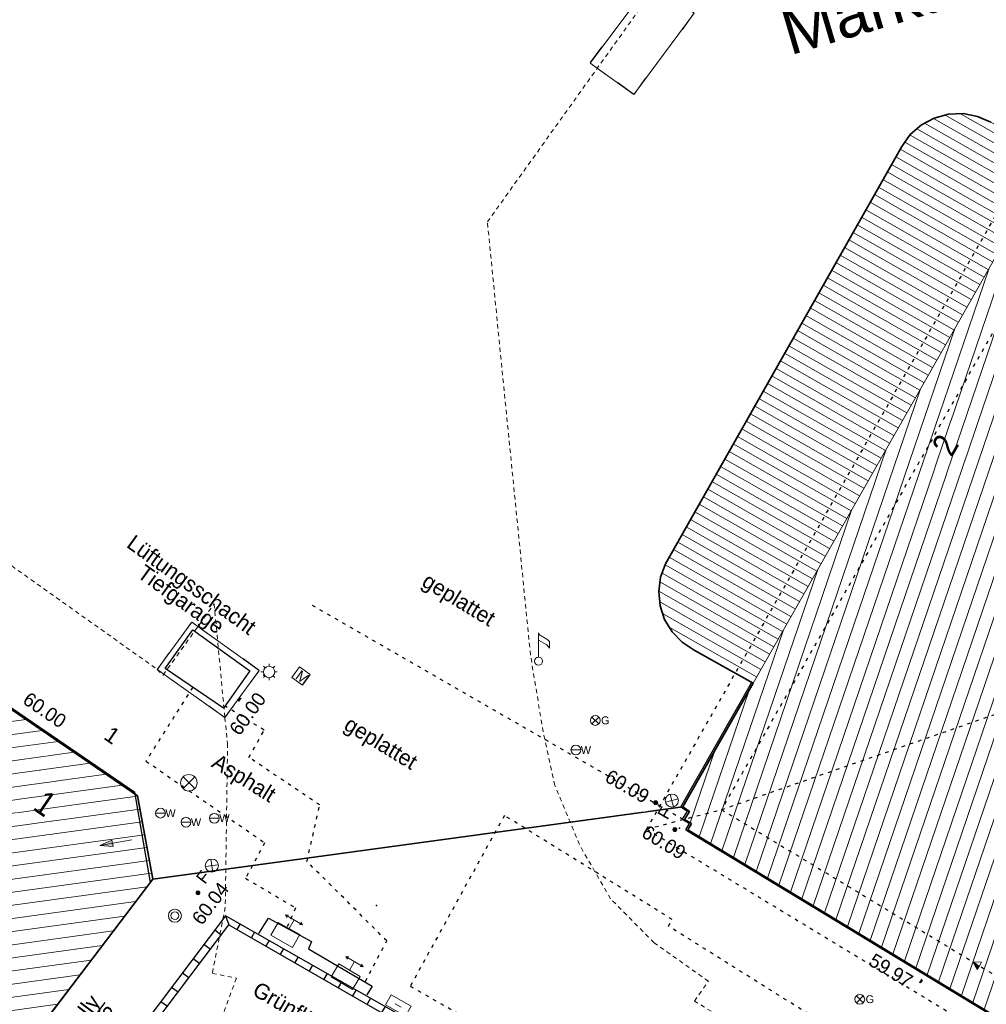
# Model space of a CAD drawing. Header units: metres. Extents: x 32365810 to 32367010, y 5620411 to 5622366.
# Tile 55 of 198: x 32366098 to 32366126, y 5622068 to 5622097. Entities that reach past the tile are written whole.
import ezdxf

# ---------------------------------------------------------------- set-up
doc = ezdxf.new("R2010")
doc.units = ezdxf.units.M
for name, pattern in [('1000.100', [0]), ('1000.104', [0.225, 0.075, -0.15]), ('1000.196', [0.225, 0.075, -0.15]), ('1600.1047', [0]), ('1600.1305', [0]), ('1600.2028', [0]), ('1600.2032', [0.25, 0.125, 0, 0, -0.125]), ('1600.2505', [0]), ('1600.2507', [0]), ('1600.25101', [0]), ('1600.2512', [0.25, 0.125, 0, 0, -0.125])]:
    doc.linetypes.add(name, pattern=pattern)
doc.layers.get('0').update_dxf_attribs({"color": 1, "linetype": 'CONTINUOUS'})
for name, color, linetype in [('Beschriftung Topographie', 7, 'CONTINUOUS'), ('EFB-_ Dachhöhen Bestandsgebäude (NHN)', 7, 'CONTINUOUS'), ('Flurstücke_Grenzpunkte', 11, 'CONTINUOUS'), ('Gasleitung', 7, 'CONTINUOUS'), ('Gebäude', 31, 'CONTINUOUS'), ('Höhen_ gemessen (NHN)', 7, 'CONTINUOUS'), ('Lagebezeichnungen', 12, 'CONTINUOUS'), ('Leitungen Kanalbestand (AMT 66)', 7, 'CONTINUOUS'), ('Siedlungsflächen - Bauwerke u. Einrichtungen', 51, 'CONTINUOUS'), ('Symbole Topographie', 7, 'CONTINUOUS'), ('Topographie_ örtl. Aufnahme', 7, 'CONTINUOUS'), ('Wasserleitung', 7, 'CONTINUOUS'), ('weitere Entwässerungsleitungen', 7, 'CONTINUOUS')]:
    doc.layers.add(name, color=color, linetype=linetype)
doc.styles.add('Arial', font='Arial.ttf')
doc.styles.add('Beschriftung Topographie_ blau', font='Century Gothic.ttf')
doc.styles.add('Flurstücksnummer - K 10 700', font='Arial.ttf')
doc.styles.add('Hausnummern NRW', font='Arial.ttf', dxfattribs={"width": 0.85})
doc.styles.add('Höhe NHN_ gemessen_ blau', font='Century Gothic.ttf')
doc.styles.add('Kanal_ Höhe_ NHN (Deckel_Sohle)_ lila', font='Century Gothic.ttf')
doc.styles.add('Koordinaten der Kartenecken - N 6 380', font='Arial.ttf')
doc.styles.add('Name - Bauwerk_ Industrie_ Nutzung - F 14', font='Arial.ttf')

# ---------------------------------------------------------------- blocks, each defined once
blk = doc.blocks.new('S1000.550', base_point=(-0.2, 0))
at = {"color": 0, "lineweight": -2}
for p, q in [((-0.376777, 0.176777), (-0.023224, -0.176777)), ((-0.376777, -0.176777), (-0.023224, 0.176777))]:
    blk.add_line(p, q, dxfattribs=at)
blk.add_circle((-0.2, 0), 0.25, dxfattribs=at)
at = {"color": 0, "lineweight": -2, "insert": (0.09684, -0.2), "char_height": 0.4, "attachment_point": 7, "line_spacing_factor": 0.69, "style": 'Arial'}
blk.add_mtext('G', dxfattribs=at)
blk = doc.blocks.new('S1000.549', base_point=(-0.2, 0))
at = {"color": 0, "lineweight": -2}
blk.add_line((-0.45, 0), (0.05, 0), dxfattribs=at)
blk.add_circle((-0.2, 0), 0.25, dxfattribs=at)
at = {"color": 0, "lineweight": -2, "insert": (0.05246, -0.199999), "char_height": 0.4, "attachment_point": 7, "line_spacing_factor": 0.69, "style": 'Arial'}
blk.add_mtext('W', dxfattribs=at)
blk = doc.blocks.new('Mülleimer')
at = {"color": 0, "lineweight": -2}
for p, q in [((-0.25, 0.25), (0.25, 0.25)), ((-0.25, -0.25), (-0.25, 0.25)), ((0.25, 0.25), (0.25, -0.25)), ((0.25, -0.25), (-0.25, -0.25))]:
    blk.add_line(p, q, dxfattribs=at)
at = {"color": 0, "lineweight": -2, "insert": (-0.16, -0.205), "char_height": 0.4, "attachment_point": 7, "line_spacing_factor": 0.69, "style": 'Arial'}
blk.add_mtext('M', dxfattribs=at)
blk = doc.blocks.new('S1000.461')
at = {"color": 0, "lineweight": -2}
for p, q in [((-0.345, 0), (-0.5, 0)), ((-0.245, 0.245), (-0.35, 0.35)), ((0, 0.345), (0, 0.5)), ((0.245, 0.245), (0.35, 0.35)), ((0.345, 0), (0.5, 0)), ((-0.245, -0.245), (-0.35, -0.35)), ((0, -0.345), (0, -0.5)), ((0.245, -0.245), (0.35, -0.35))]:
    blk.add_line(p, q, dxfattribs=at)
blk.add_circle((0, 0), 0.345, dxfattribs=at)
blk = doc.blocks.new('S1000.401', base_point=(0, -0.215))
at = {"color": 0, "lineweight": -2}
for p, q in [((-0.275, 0.5), (-0.38, 0.45)), ((-0.38, 0.45), (0.38, 0.45)), ((-0.38, 0.45), (-0.275, 0.4)), ((0, 0.45), (0, 0.07)), ((0.38, 0.45), (0.275, 0.5)), ((0.38, 0.45), (0.275, 0.4)), ((-0.475, 0.07), (0.475, 0.07)), ((-0.475, -0.5), (-0.475, 0.07)), ((0.475, 0.07), (0.475, -0.5)), ((0.475, -0.5), (-0.475, -0.5))]:
    blk.add_line(p, q, dxfattribs=at)
blk = doc.blocks.new('S1000.376')
at = {"color": 0, "lineweight": -2}
for p, q in [((-0.5, -0.25), (-0.5, 0.25)), ((-0.5, 0.25), (0.5, 0.25)), ((-0.15, 0), (0.15, 0)), ((0.5, 0.25), (0.5, -0.25)), ((0.5, -0.25), (-0.5, -0.25))]:
    blk.add_line(p, q, dxfattribs=at)
blk = doc.blocks.new('Fahnenmast', base_point=(0, -0.375))
at = {"color": 0, "lineweight": -2}
for p, q in [((0, -0.25), (0, 0.5)), ((0.075, 0.4), (0.25, 0.3)), ((0.25, 0.125), (0, 0.275)), ((0.335, 0.225), (0.335, 0.025))]:
    blk.add_line(p, q, dxfattribs=at)
blk.add_circle((0, -0.375), 0.125, dxfattribs=at)
for centre, radius, start, end in [((0.124103, 0.514952), 0.125, 186.8698976, 246.8698976), ((0.131402, 0.079922), 0.25, 35.4725475, 61.6801213), ((0.104749, -0.084588), 0.255, 25.4521758, 55.2768974)]:
    blk.add_arc(centre, radius, start, end, dxfattribs=at)
blk = doc.blocks.new('S1000.364', base_point=(0.25, 0))
at = {"color": 0, "lineweight": -2}
for p, q in [((0.075, 0.175), (0.425, -0.175)), ((0.425, 0.175), (0.075, -0.175))]:
    blk.add_line(p, q, dxfattribs=at)
blk.add_circle((0.25, 0), 0.25, dxfattribs=at)
at = {"color": 0, "lineweight": -2, "insert": (-0.5, -0.235), "char_height": 0.47, "attachment_point": 7, "line_spacing_factor": 0.69, "style": 'Arial'}
blk.add_mtext('F', dxfattribs=at)
blk = doc.blocks.new('S1000.451')
at = {"color": 0, "lineweight": -2}
for radius in [0.5, 0.3]:
    blk.add_circle((0, 0), radius, dxfattribs=at)
blk = doc.blocks.new('S1000.360')
at = {"lineweight": -2}
blk.add_hatch(color=0, dxfattribs=at).paths.add_polyline_path([(0, 0.25), (0.05, 0.05), (-0.05, 0.05)], flags=0)
at = {"color": 0, "lineweight": -2}
for p, q in [((-0.05, 0.05), (0, 0.25)), ((0, 0.25), (0.05, 0.05)), ((0, 0.25), (0, -0.25)), ((0.05, 0.05), (-0.05, 0.05))]:
    blk.add_line(p, q, dxfattribs=at)
blk = doc.blocks.new('S1000.345')
at = {"color": 0, "lineweight": -2}
for p, q in [((-0.353554, 0.353554), (0.353554, -0.353554)), ((-0.353554, -0.353554), (0.353554, 0.353554))]:
    blk.add_line(p, q, dxfattribs=at)
blk.add_circle((0, 0), 0.5, dxfattribs=at)
blk = doc.blocks.new('S1000.114', base_point=(0, 0.366025))
at = {"lineweight": -2}
blk.add_hatch(color=0, dxfattribs=at).paths.add_polyline_path([(-0.5, -0.5), (0, 0.366026), (0, -0.5)], flags=0)
at = {"color": 0, "lineweight": -2}
for p, q in [((0, 0.366026), (-0.5, -0.5)), ((0.5, -0.5), (0, 0.366026)), ((-0.5, -0.5), (0, -0.5)), ((0, -0.5), (0.5, -0.5))]:
    blk.add_line(p, q, dxfattribs=at)
blk = doc.blocks.new('S1000.15')
at = {"color": 0, "lineweight": -2}
for p, q in [((-0.5, 0.05), (-0.485, 0.1)), ((0.495, 0.05), (-0.5, 0.05)), ((-0.5, -0.05), (-0.5, 0)), ((-0.5, 0), (0.5, 0)), ((-0.485, 0.1), (0.49, 0.1)), ((-0.475, 0.15), (-0.455, 0.2)), ((0.475, 0.15), (-0.475, 0.15)), ((-0.455, 0.2), (0.455, 0.2)), ((-0.43, 0.25), (-0.4, 0.3)), ((0.43, 0.25), (-0.43, 0.25)), ((-0.4, 0.3), (0.395, 0.3)), ((-0.355, 0.35), (-0.295, 0.4)), ((0.36, 0.35), (-0.355, 0.35)), ((-0.295, 0.4), (0.3, 0.4)), ((0.22, 0.45), (-0.215, 0.45)), ((0.3, 0.4), (0.22, 0.45)), ((0.395, 0.3), (0.36, 0.35)), ((0.455, 0.2), (0.43, 0.25)), ((0.49, 0.1), (0.475, 0.15)), ((0.5, 0), (0.495, 0.05)), ((0.495, -0.05), (-0.5, -0.05)), ((-0.475, -0.15), (-0.49, -0.1)), ((-0.49, -0.1), (0.485, -0.1)), ((0.475, -0.15), (-0.475, -0.15)), ((-0.43, -0.25), (-0.455, -0.2)), ((-0.455, -0.2), (0.46, -0.2)), ((0.425, -0.25), (-0.43, -0.25)), ((-0.355, -0.35), (-0.4, -0.3)), ((-0.4, -0.3), (0.395, -0.3)), ((0.345, -0.35), (-0.355, -0.35)), ((-0.205, -0.45), (-0.29, -0.4)), ((-0.29, -0.4), (0.285, -0.4)), ((0.2, -0.45), (-0.205, -0.45)), ((0.285, -0.4), (0.345, -0.35)), ((0.395, -0.3), (0.425, -0.25)), ((0.46, -0.2), (0.475, -0.15)), ((0.485, -0.1), (0.495, -0.05))]:
    blk.add_line(p, q, dxfattribs=at)
blk.add_circle((0, 0), 0.5, dxfattribs=at)
blk = doc.blocks.new('O1014')
at = {"layer": 'Flurstücke_Grenzpunkte', "color": 7, "linetype": '1600.2028', "lineweight": 35}
for p, q in [((32366124.242, 5622093.689), (32366123.87, 5622093.491)), ((32366124.649, 5622093.8), (32366124.242, 5622093.689)), ((32366125.071, 5622093.817), (32366124.649, 5622093.8)), ((32366125.485, 5622093.739), (32366125.071, 5622093.817)), ((32366125.872, 5622093.571), (32366125.485, 5622093.739)), ((32366123.87, 5622093.491), (32366123.552, 5622093.214)), ((32366123.552, 5622093.214), (32366123.303, 5622092.874)), ((32366123.303, 5622092.874), (32366116.498, 5622080.855)), ((32366116.498, 5622080.855), (32366116.355, 5622080.465)), ((32366116.355, 5622080.465), (32366116.302, 5622080.053)), ((32366116.302, 5622080.053), (32366116.342, 5622079.64)), ((32366116.342, 5622079.64), (32366116.472, 5622079.245)), ((32366116.472, 5622079.245), (32366116.687, 5622078.89)), ((32366116.687, 5622078.89), (32366116.976, 5622078.591)), ((32366116.976, 5622078.591), (32366117.323, 5622078.363)), ((32366117.323, 5622078.363), (32366119.024, 5622077.419)), ((32366119.024, 5622077.419), (32366116.993, 5622073.848)), ((32366116.993, 5622073.848), (32366117.188, 5622073.719)), ((32366117.188, 5622073.719), (32366117.048, 5622073.488)), ((32366117.048, 5622073.488), (32366117.244, 5622073.369)), ((32366117.244, 5622073.369), (32366117.136, 5622073.189)), ((32366117.136, 5622073.189), (32366132.486, 5622063.896))]:
    blk.add_line(p, q, dxfattribs=at)
blk = doc.blocks.new('O1477')
at = {"layer": 'Flurstücke_Grenzpunkte', "color": 7, "linetype": '1600.2028', "lineweight": 35}
for p, q in [((32366097.655, 5622076.657), (32366088.399, 5622065.032)), ((32366101.28, 5622074.17), (32366097.655, 5622076.657)), ((32366101.721, 5622071.774), (32366101.28, 5622074.17)), ((32366090.025, 5622056.38), (32366101.721, 5622071.774)), ((32366088.399, 5622065.032), (32366087.88, 5622064.29)), ((32366087.88, 5622064.29), (32366085.224, 5622060.494)), ((32366084.886, 5622060.67), (32366084.385, 5622059.992)), ((32366085.224, 5622060.494), (32366084.886, 5622060.67)), ((32366084.385, 5622059.992), (32366090.025, 5622056.38))]:
    blk.add_line(p, q, dxfattribs=at)
at = {"layer": 'Flurstücke_Grenzpunkte', "color": 7, "lineweight": 18, "insert": (32366091.7, 5622064.852), "char_height": 0.95, "attachment_point": 8, "line_spacing_factor": 0.69, "style": 'Flurstücksnummer - K 10 700', "bg_fill": 2}
blk.add_mtext('164', dxfattribs=at)
blk = doc.blocks.new('O1916')
at = {"layer": 'Flurstücke_Grenzpunkte', "color": 7, "linetype": '1600.2028', "lineweight": 35}
for p, q in [((32366116.993, 5622073.848), (32366101.721, 5622071.774)), ((32366116.993, 5622073.848), (32366117.188, 5622073.719)), ((32366117.188, 5622073.719), (32366117.048, 5622073.488)), ((32366117.048, 5622073.488), (32366117.244, 5622073.369)), ((32366117.244, 5622073.369), (32366117.136, 5622073.189)), ((32366117.136, 5622073.189), (32366132.486, 5622063.896)), ((32366090.025, 5622056.38), (32366101.721, 5622071.774))]:
    blk.add_line(p, q, dxfattribs=at)
blk = doc.blocks.new('O1938')
at = {"layer": 'Flurstücke_Grenzpunkte', "color": 7, "linetype": '1600.2028', "lineweight": 35}
for p, q in [((32366124.242, 5622093.689), (32366123.87, 5622093.491)), ((32366124.649, 5622093.8), (32366124.242, 5622093.689)), ((32366125.071, 5622093.817), (32366124.649, 5622093.8)), ((32366125.485, 5622093.739), (32366125.071, 5622093.817)), ((32366125.872, 5622093.571), (32366125.485, 5622093.739)), ((32366123.87, 5622093.491), (32366123.552, 5622093.214)), ((32366123.552, 5622093.214), (32366123.303, 5622092.874)), ((32366123.303, 5622092.874), (32366116.498, 5622080.855)), ((32366116.498, 5622080.855), (32366116.355, 5622080.465)), ((32366116.355, 5622080.465), (32366116.302, 5622080.053)), ((32366116.302, 5622080.053), (32366116.342, 5622079.64)), ((32366116.342, 5622079.64), (32366116.472, 5622079.245)), ((32366116.472, 5622079.245), (32366116.687, 5622078.89)), ((32366116.687, 5622078.89), (32366116.976, 5622078.591)), ((32366116.976, 5622078.591), (32366117.323, 5622078.363)), ((32366117.323, 5622078.363), (32366119.024, 5622077.419)), ((32366119.024, 5622077.419), (32366116.993, 5622073.848)), ((32366101.28, 5622074.17), (32366097.655, 5622076.657)), ((32366101.721, 5622071.774), (32366101.28, 5622074.17)), ((32366116.993, 5622073.848), (32366101.721, 5622071.774))]:
    blk.add_line(p, q, dxfattribs=at)
blk = doc.blocks.new('O3484')
at = {"layer": 'Siedlungsflächen - Bauwerke u. Einrichtungen', "color": 7, "linetype": '1600.2507', "lineweight": 18}
blk.add_line((32366116.498, 5622080.855), (32366123.303, 5622092.874), dxfattribs=at)
blk = doc.blocks.new('Senkrechter Strich')
at = {"color": 0, "lineweight": -2}
blk.add_line((0, 0.5), (0, -0.5), dxfattribs=at)
blk = doc.blocks.new('O3488')
at = {"layer": 'Siedlungsflächen - Bauwerke u. Einrichtungen', "color": 7, "linetype": '1600.25101', "lineweight": 18}
for p, q in [((32366114.325, 5622095.275), (32366116.068, 5622097.606)), ((32366116.068, 5622097.606), (32366117.32, 5622096.71)), ((32366117.32, 5622096.71), (32366115.587, 5622094.371)), ((32366115.587, 5622094.371), (32366114.325, 5622095.275))]:
    blk.add_line(p, q, dxfattribs=at)
at = {"layer": 'Siedlungsflächen - Bauwerke u. Einrichtungen', "color": 7, "lineweight": 18, "xscale": 0.55, "yscale": 0.55, "zscale": 0.55}
for p, rotation in [((32366115.893407, 5622097.362038), 324.410409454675), ((32366116.308259, 5622097.426346), 233.212779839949), ((32366117.078953, 5622096.888595), 233.464700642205), ((32366117.145407, 5622096.466038), 144.410409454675), ((32366114.4997, 5622095.518885), 324.385093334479), ((32366114.565259, 5622095.095347), 53.212779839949), ((32366115.7617, 5622094.614885), 144.385093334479), ((32366115.345953, 5622094.549595), 53.464700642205)]:
    blk.add_blockref('Senkrechter Strich', p, dxfattribs=dict(at, rotation=rotation))
blk = doc.blocks.new('O3524')
at = {"layer": 'Siedlungsflächen - Bauwerke u. Einrichtungen', "color": 7, "linetype": '1600.25101', "lineweight": 18}
for p, q in [((32366101.851, 5622077.811), (32366102.847, 5622079.175)), ((32366102.847, 5622079.175), (32366104.79, 5622077.783)), ((32366103.799, 5622076.421), (32366101.851, 5622077.811)), ((32366104.79, 5622077.783), (32366103.799, 5622076.421))]:
    blk.add_line(p, q, dxfattribs=at)
at = {"layer": 'Siedlungsflächen - Bauwerke u. Einrichtungen', "color": 7, "lineweight": 18, "xscale": 0.55, "yscale": 0.55, "zscale": 0.55}
for p, rotation in [((32366102.672284, 5622078.931126), 324.381509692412), ((32366103.089282, 5622078.998084), 233.862881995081), ((32366102.025253, 5622078.055205), 324.490154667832), ((32366104.547418, 5622077.959504), 233.960121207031), ((32366102.093282, 5622077.634084), 53.862881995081), ((32366104.615284, 5622077.539126), 144.381509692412), ((32366103.556418, 5622076.597504), 53.960121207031), ((32366103.973253, 5622076.665205), 144.490154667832)]:
    blk.add_blockref('Senkrechter Strich', p, dxfattribs=dict(at, rotation=rotation))
blk = doc.blocks.new('O2545')
at = {"layer": 'Gebäude', "color": 7, "linetype": '1600.2505', "lineweight": 18}
for p, q in [((32366127.638, 5622092.56), (32366119.024, 5622077.419)), ((32366119.024, 5622077.419), (32366116.993, 5622073.848)), ((32366116.993, 5622073.848), (32366117.188, 5622073.719)), ((32366117.188, 5622073.719), (32366117.048, 5622073.488)), ((32366117.048, 5622073.488), (32366117.244, 5622073.369)), ((32366117.244, 5622073.369), (32366117.136, 5622073.189)), ((32366117.136, 5622073.189), (32366132.486, 5622063.896))]:
    blk.add_line(p, q, dxfattribs=at)
at = {"layer": 'Lagebezeichnungen', "color": 7, "lineweight": 18, "insert": (32366124.861, 5622084.097), "char_height": 0.7, "attachment_point": 8, "rotation": 60.3831382, "line_spacing_factor": 0.69, "style": 'Hausnummern NRW', "bg_fill": 2}
blk.add_mtext('2', dxfattribs=at)
blk = doc.blocks.new('O2947')
at = {"layer": 'Gebäude', "color": 7, "linetype": '1600.2505', "lineweight": 18}
for p, q in [((32366088.399, 5622065.032), (32366097.655, 5622076.657)), ((32366101.28, 5622074.17), (32366097.655, 5622076.657)), ((32366101.721, 5622071.774), (32366101.28, 5622074.17)), ((32366090.025, 5622056.38), (32366101.721, 5622071.774)), ((32366087.88, 5622064.29), (32366088.399, 5622065.032)), ((32366087.88, 5622064.29), (32366085.224, 5622060.494)), ((32366084.886, 5622060.67), (32366084.385, 5622059.992)), ((32366085.224, 5622060.494), (32366084.886, 5622060.67)), ((32366090.025, 5622056.38), (32366084.385, 5622059.992))]:
    blk.add_line(p, q, dxfattribs=at)
at = {"layer": 'Lagebezeichnungen', "color": 7, "lineweight": 18, "rotation": 325.4831, "line_spacing_factor": 0.69, "bg_fill": 2}
for insert, char_height, attachment_point, style in [((32366100.683, 5622076.103), 0.457, 2, 'Koordinaten der Kartenecken - N 6 380'), ((32366098.423, 5622073.663), 0.7, 8, 'Hausnummern NRW')]:
    blk.add_mtext('1', dxfattribs=dict(at, insert=insert, char_height=char_height, attachment_point=attachment_point, style=style))
blk = doc.blocks.new('O3550')
at = {"layer": 'Siedlungsflächen - Bauwerke u. Einrichtungen', "color": 7, "linetype": '1600.1305', "lineweight": 18}
for p, q in [((32366124.242, 5622093.689), (32366123.87, 5622093.491)), ((32366124.649, 5622093.8), (32366124.242, 5622093.689)), ((32366125.071, 5622093.817), (32366124.649, 5622093.8)), ((32366125.485, 5622093.739), (32366125.071, 5622093.817)), ((32366125.872, 5622093.571), (32366125.485, 5622093.739)), ((32366123.87, 5622093.491), (32366123.552, 5622093.214)), ((32366127.638, 5622092.56), (32366125.872, 5622093.571)), ((32366123.552, 5622093.214), (32366123.303, 5622092.874)), ((32366123.303, 5622092.874), (32366116.498, 5622080.855)), ((32366119.024, 5622077.419), (32366127.638, 5622092.56)), ((32366116.498, 5622080.855), (32366116.355, 5622080.465)), ((32366116.355, 5622080.465), (32366116.302, 5622080.053)), ((32366116.302, 5622080.053), (32366116.342, 5622079.64)), ((32366116.342, 5622079.64), (32366116.472, 5622079.245)), ((32366116.472, 5622079.245), (32366116.687, 5622078.89)), ((32366116.687, 5622078.89), (32366116.976, 5622078.591)), ((32366116.976, 5622078.591), (32366117.323, 5622078.363)), ((32366117.323, 5622078.363), (32366119.024, 5622077.419))]:
    blk.add_line(p, q, dxfattribs=at)
blk = doc.blocks.new('*X1008')
at = {"color": 142, "linetype": '1000.100', "lineweight": 25, "true_color": 0x0087cd}
for p, q in [((32366103.817533, 5622070.716784), (32366103.916864, 5622070.457129)), ((32366104.235551, 5622070.479346), (32366104.147554, 5622070.324426)), ((32366104.653569, 5622070.241908), (32366104.564276, 5622070.084707)), ((32366105.071587, 5622070.004471), (32366104.980998, 5622069.844989)), ((32366105.489604, 5622069.767033), (32366105.39772, 5622069.605269)), ((32366105.907622, 5622069.529595), (32366105.814442, 5622069.36555)), ((32366106.32564, 5622069.292157), (32366106.231165, 5622069.125832)), ((32366106.743658, 5622069.05472), (32366106.647887, 5622068.886113)), ((32366107.161676, 5622068.817282), (32366107.06461, 5622068.646394)), ((32366107.579694, 5622068.579844), (32366107.481332, 5622068.406676)), ((32366107.997712, 5622068.342406), (32366107.898054, 5622068.166957)), ((32366108.41573, 5622068.104969), (32366108.314777, 5622067.927238)), ((32366108.833747, 5622067.867531), (32366108.731498, 5622067.68752)), ((32366109.251765, 5622067.630093), (32366109.148221, 5622067.447801)), ((32366109.669783, 5622067.392656), (32366109.367759, 5622067.321512))]:
    blk.add_line(p, q, dxfattribs=at)
blk = doc.blocks.new('*X1015')
at = {"color": 142, "linetype": '1000.100', "lineweight": 25, "true_color": 0x0087cd}
for p, q in [((32366103.506918, 5622070.30562), (32366103.696064, 5622070.16495)), ((32366103.196355, 5622069.894526), (32366103.385434, 5622069.753906)), ((32366102.885793, 5622069.483432), (32366103.074806, 5622069.342861)), ((32366102.575136, 5622069.072213), (32366102.765511, 5622068.933582)), ((32366102.264535, 5622068.661066), (32366102.454842, 5622068.522484)), ((32366101.953665, 5622068.249565), (32366102.145561, 5622068.113223)), ((32366101.642782, 5622067.838048), (32366101.835442, 5622067.702854)), ((32366101.331762, 5622067.426347), (32366101.525216, 5622067.292341)), ((32366101.019956, 5622067.013607), (32366101.215647, 5622066.882698))]:
    blk.add_line(p, q, dxfattribs=at)
blk = doc.blocks.new('*X1198')
at = {"color": 253, "linetype": '1600.1047', "lineweight": 18, "true_color": 0xb2b2b2}
for p, q in [((32366121.080984, 5622070.800679), (32366129.769171, 5622096.305962)), ((32366121.409412, 5622070.601845), (32366130.164035, 5622096.302157)), ((32366121.737841, 5622070.403012), (32366130.531377, 5622096.217559)), ((32366122.06627, 5622070.204179), (32366130.898719, 5622096.13296)), ((32366122.394699, 5622070.005346), (32366131.266062, 5622096.048362)), ((32366122.723128, 5622069.806513), (32366131.633404, 5622095.963763)), ((32366123.051557, 5622069.607679), (32366132.000746, 5622095.879165)), ((32366123.379986, 5622069.408846), (32366132.368088, 5622095.794567)), ((32366123.708415, 5622069.210013), (32366132.73543, 5622095.709968)), ((32366124.036844, 5622069.01118), (32366133.102772, 5622095.62537)), ((32366124.365273, 5622068.812346), (32366133.470115, 5622095.540771)), ((32366124.693702, 5622068.613513), (32366133.837457, 5622095.456173)), ((32366125.022131, 5622068.41468), (32366134.204799, 5622095.371575)), ((32366125.35056, 5622068.215847), (32366134.572141, 5622095.286976)), ((32366125.678989, 5622068.017013), (32366134.939483, 5622095.202378)), ((32366120.752555, 5622070.999512), (32366128.781861, 5622094.570566)), ((32366120.424126, 5622071.198345), (32366127.794551, 5622092.835171)), ((32366120.095697, 5622071.397178), (32366126.807228, 5622091.099736)), ((32366119.767268, 5622071.596012), (32366125.819903, 5622089.364294)), ((32366119.438839, 5622071.794845), (32366124.832577, 5622087.628852)), ((32366119.11041, 5622071.993678), (32366123.845252, 5622085.893411)), ((32366118.781981, 5622072.192511), (32366122.857926, 5622084.157969)), ((32366118.453552, 5622072.391345), (32366121.870601, 5622082.422527)), ((32366118.125123, 5622072.590178), (32366120.883275, 5622080.687085)), ((32366117.796694, 5622072.789011), (32366119.895949, 5622078.951643)), ((32366117.468265, 5622072.987844), (32366118.908572, 5622077.21605)), ((32366117.209151, 5622073.390159), (32366117.920805, 5622075.47931)), ((32366117.139836, 5622073.186678), (32366117.146705, 5622073.206842))]:
    blk.add_line(p, q, dxfattribs=at)
blk = doc.blocks.new('*X1315')
at = {"color": 253, "linetype": '1600.1047', "lineweight": 18, "true_color": 0xb2b2b2}
for p, q in [((32366098.07442, 5622076.369249), (32366097.346803, 5622076.269922)), ((32366098.534531, 5622076.053581), (32366097.008705, 5622075.84529)), ((32366098.994643, 5622075.737913), (32366096.670606, 5622075.420659)), ((32366099.454754, 5622075.422244), (32366096.332508, 5622074.996027)), ((32366099.914866, 5622075.106576), (32366095.99441, 5622074.571396)), ((32366100.374977, 5622074.790908), (32366095.656312, 5622074.146764)), ((32366100.835089, 5622074.47524), (32366095.318214, 5622073.722132)), ((32366101.282245, 5622074.157803), (32366094.980116, 5622073.297501)), ((32366101.350199, 5622073.788602), (32366094.642018, 5622072.872869)), ((32366101.418153, 5622073.4194), (32366094.30392, 5622072.448237)), ((32366101.486107, 5622073.050198), (32366093.965822, 5622072.023606)), ((32366101.554061, 5622072.680997), (32366093.627724, 5622071.598974)), ((32366101.622015, 5622072.311795), (32366093.289626, 5622071.174343)), ((32366101.689969, 5622071.942594), (32366092.951527, 5622070.749711)), ((32366101.546673, 5622071.544555), (32366092.613429, 5622070.325079)), ((32366101.225838, 5622071.12228), (32366092.275331, 5622069.900448)), ((32366100.905003, 5622070.700005), (32366091.937233, 5622069.475816)), ((32366100.584169, 5622070.27773), (32366091.599135, 5622069.051184)), ((32366100.263334, 5622069.855455), (32366091.261037, 5622068.626553)), ((32366099.9425, 5622069.43318), (32366090.922939, 5622068.201921)), ((32366099.621665, 5622069.010905), (32366090.584841, 5622067.777289)), ((32366099.30083, 5622068.58863), (32366090.246743, 5622067.352658)), ((32366098.979996, 5622068.166355), (32366089.908645, 5622066.928026)), ((32366098.659161, 5622067.74408), (32366089.570546, 5622066.503395)), ((32366098.338326, 5622067.321805), (32366089.232448, 5622066.078763)), ((32366098.017492, 5622066.89953), (32366088.89435, 5622065.654131)), ((32366097.696657, 5622066.477255), (32366088.556252, 5622065.2295)), ((32366097.375822, 5622066.05498), (32366088.24245, 5622064.808185)), ((32366097.054988, 5622065.632705), (32366087.949774, 5622064.389754)), ((32366096.734153, 5622065.21043), (32366087.657019, 5622063.971312)), ((32366096.413319, 5622064.788155), (32366087.36424, 5622063.552867)), ((32366096.092484, 5622064.36588), (32366087.07146, 5622063.134421)), ((32366095.771649, 5622063.943605), (32366086.778681, 5622062.715976)), ((32366095.450815, 5622063.52133), (32366086.485902, 5622062.297531)), ((32366095.12998, 5622063.099055), (32366086.193122, 5622061.879086)), ((32366094.809145, 5622062.67678), (32366085.900343, 5622061.460641)), ((32366094.488311, 5622062.254505), (32366085.607564, 5622061.042196)), ((32366094.167476, 5622061.83223), (32366085.314784, 5622060.62375)), ((32366093.846642, 5622061.409955), (32366084.488838, 5622060.132523)), ((32366093.525807, 5622060.98768), (32366084.709519, 5622059.78417)), ((32366085.045433, 5622060.586981), (32366084.799885, 5622060.553462)), ((32366093.204972, 5622060.565405), (32366085.196661, 5622059.472192)), ((32366092.884138, 5622060.14313), (32366085.683803, 5622059.160213)), ((32366092.563303, 5622059.720855), (32366086.170945, 5622058.848235)), ((32366092.242468, 5622059.29858), (32366086.658087, 5622058.536257)), ((32366091.921634, 5622058.876305), (32366087.145229, 5622058.224279)), ((32366091.600799, 5622058.45403), (32366087.632371, 5622057.9123)), ((32366091.279964, 5622058.031755), (32366088.119513, 5622057.600322)), ((32366090.95913, 5622057.60948), (32366088.606656, 5622057.288344)), ((32366090.638295, 5622057.187205), (32366089.093798, 5622056.976366)), ((32366090.317461, 5622056.76493), (32366089.58094, 5622056.664387))]:
    blk.add_line(p, q, dxfattribs=at)
blk = doc.blocks.new('*X1414')
at = {"color": 253, "linetype": '1600.1047', "lineweight": 18, "true_color": 0xb2b2b2}
for p, q in [((32366127.283204, 5622091.936368), (32366124.221614, 5622093.678149)), ((32366127.406827, 5622092.153664), (32366124.557073, 5622093.774929)), ((32366127.530451, 5622092.370959), (32366124.994136, 5622093.813904)), ((32366127.035957, 5622091.501778), (32366123.739398, 5622093.377236)), ((32366127.159581, 5622091.719073), (32366123.960414, 5622093.539124)), ((32366126.912334, 5622091.284482), (32366123.54281, 5622093.201451)), ((32366126.78871, 5622091.067187), (32366123.394118, 5622092.998418)), ((32366126.541464, 5622090.632596), (32366123.132132, 5622092.572213)), ((32366126.665087, 5622090.849892), (32366123.255306, 5622092.789763)), ((32366126.41784, 5622090.415301), (32366123.008958, 5622092.354662)), ((32366126.294217, 5622090.198006), (32366122.885783, 5622092.137111)), ((32366126.04697, 5622089.763415), (32366122.639434, 5622091.70201)), ((32366126.170593, 5622089.98071), (32366122.762609, 5622091.91956)), ((32366125.923347, 5622089.54612), (32366122.51626, 5622091.484459)), ((32366125.799723, 5622089.328824), (32366122.393086, 5622091.266908)), ((32366125.552476, 5622088.894234), (32366122.146737, 5622090.831807)), ((32366125.6761, 5622089.111529), (32366122.269911, 5622091.049357)), ((32366125.428853, 5622088.676938), (32366122.023562, 5622090.614256)), ((32366125.30523, 5622088.459643), (32366121.900388, 5622090.396705)), ((32366125.181606, 5622088.242348), (32366121.777214, 5622090.179154)), ((32366124.93436, 5622087.807757), (32366121.530865, 5622089.744053)), ((32366125.057983, 5622088.025052), (32366121.654039, 5622089.961604)), ((32366124.810736, 5622087.590462), (32366121.407691, 5622089.526502)), ((32366124.687113, 5622087.373167), (32366121.284516, 5622089.308951)), ((32366124.439866, 5622086.938576), (32366121.038167, 5622088.87385)), ((32366124.563489, 5622087.155871), (32366121.161342, 5622089.0914)), ((32366124.316243, 5622086.721281), (32366120.914993, 5622088.656299)), ((32366124.192619, 5622086.503985), (32366120.791819, 5622088.438748)), ((32366123.945372, 5622086.069395), (32366120.54547, 5622088.003647)), ((32366124.068996, 5622086.28669), (32366120.668644, 5622088.221197)), ((32366123.821749, 5622085.852099), (32366120.422295, 5622087.786096)), ((32366123.698126, 5622085.634804), (32366120.299121, 5622087.568545)), ((32366123.574502, 5622085.417509), (32366120.175947, 5622087.350994)), ((32366123.327255, 5622084.982918), (32366119.929598, 5622086.915893)), ((32366123.450879, 5622085.200213), (32366120.052772, 5622087.133444)), ((32366123.203632, 5622084.765623), (32366119.806423, 5622086.698342)), ((32366123.080009, 5622084.548327), (32366119.683249, 5622086.480791)), ((32366122.832762, 5622084.113737), (32366119.4369, 5622086.04569)), ((32366122.956385, 5622084.331032), (32366119.560075, 5622086.26324)), ((32366122.709138, 5622083.896441), (32366119.313726, 5622085.828139)), ((32366122.585515, 5622083.679146), (32366119.190552, 5622085.610588)), ((32366122.338268, 5622083.244555), (32366118.944203, 5622085.175487)), ((32366122.461892, 5622083.461851), (32366119.067377, 5622085.393037)), ((32366122.214645, 5622083.02726), (32366118.821028, 5622084.957936)), ((32366122.091021, 5622082.809965), (32366118.697854, 5622084.740385)), ((32366121.843775, 5622082.375374), (32366118.451505, 5622084.305284)), ((32366121.967398, 5622082.592669), (32366118.57468, 5622084.522834)), ((32366121.720151, 5622082.158079), (32366118.328331, 5622084.087733)), ((32366121.596528, 5622081.940784), (32366118.205156, 5622083.870182)), ((32366121.472904, 5622081.723488), (32366118.081982, 5622083.652631)), ((32366121.225658, 5622081.288898), (32366117.835633, 5622083.21753)), ((32366121.349281, 5622081.506193), (32366117.958808, 5622083.435081)), ((32366121.102034, 5622081.071602), (32366117.712459, 5622082.999979)), ((32366120.978411, 5622080.854307), (32366117.589285, 5622082.782428)), ((32366120.731164, 5622080.419716), (32366117.342936, 5622082.347327)), ((32366120.854787, 5622080.637012), (32366117.46611, 5622082.564877)), ((32366120.607541, 5622080.202421), (32366117.219761, 5622082.129776)), ((32366120.483917, 5622079.985126), (32366117.096587, 5622081.912225)), ((32366120.23667, 5622079.550535), (32366116.850238, 5622081.477124)), ((32366120.360294, 5622079.76783), (32366116.973413, 5622081.694674)), ((32366120.113047, 5622079.33324), (32366116.727064, 5622081.259573)), ((32366119.989424, 5622079.115944), (32366116.603889, 5622081.042022)), ((32366119.8658, 5622078.898649), (32366116.485755, 5622080.821604)), ((32366119.618553, 5622078.464058), (32366116.337708, 5622080.330577)), ((32366119.742177, 5622078.681354), (32366116.398494, 5622080.583621)), ((32366119.49493, 5622078.246763), (32366116.303231, 5622080.062566)), ((32366119.371307, 5622078.029468), (32366116.33043, 5622079.759465)), ((32366119.247683, 5622077.812172), (32366116.412759, 5622079.425)), ((32366119.12406, 5622077.594877), (32366116.602588, 5622079.029378))]:
    blk.add_line(p, q, dxfattribs=at)

msp = doc.modelspace()

# ---------------------------------------------------------------- linework, layer by layer
at = {"layer": 'Topographie_ örtl. Aufnahme', "color": 7, "true_color": 0xffffff}
for p in [(32366104.919673, 5622077.644049, 60.007), (32366116.904666, 5622073.233645, 60.095), (32366108.169697, 5622071.013545, 60.005)]:
    msp.add_point(p, dxfattribs=at)

# ---------------------------------------------------------------- block references
at = {"layer": 'EFB-_ Dachhöhen Bestandsgebäude (NHN)', "color": 7, "lineweight": 18, "xscale": 0.25, "yscale": 0.25, "zscale": 0.25, "rotation": 58.808902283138}
msp.add_blockref('S1000.114', (32366125.356, 5622069.388, 78.538), dxfattribs=at)
at = {"layer": 'Gasleitung', "color": 7, "lineweight": 18, "xscale": 0.5625, "yscale": 0.5625, "zscale": 0.5625}
for p in [(32366114.473226, 5622076.339975), (32366122.095968, 5622068.309395, 59.982)]:
    msp.add_blockref('S1000.550', p, dxfattribs=at)
at = {"layer": 'Höhen_ gemessen (NHN)', "color": 7, "lineweight": 18, "xscale": 0.1125, "yscale": 0.1125, "zscale": 0.1125}
for p in [(32366104.249092, 5622076.923832, 60.003), (32366116.216209, 5622073.971973, 60.089), (32366116.766152, 5622073.198241, 60.091), (32366103.025443, 5622071.375318, 60.037), (32366123.835637, 5622068.844163, 59.973)]:
    msp.add_blockref('S1000.15', p, dxfattribs=at)
at = {"layer": 'Leitungen Kanalbestand (AMT 66)', "color": 7, "lineweight": 18, "xscale": 0.475, "yscale": 0.475, "zscale": 0.475}
msp.add_blockref('S1000.345', (32366102.761834, 5622074.545792, 60.015), dxfattribs=at)
at = {"layer": 'Symbole Topographie', "color": 7, "lineweight": 18}
for name, p, xscale, yscale, zscale in [('S1000.461', (32366105.073604, 5622077.738862, 60.018), 0.47, 0.47, 0.47), ('S1000.451', (32366102.358414, 5622070.717991, 60.056), 0.375, 0.375, 0.375)]:
    msp.add_blockref(name, p, dxfattribs=dict(at, xscale=xscale, yscale=yscale, zscale=zscale))
for name, p, xscale, yscale, zscale, rotation in [('Mülleimer', (32366105.995245, 5622077.618427, 59.991), 0.7525, 0.7525, 0.7525, 324.358365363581), ('S1000.364', (32366116.678915, 5622074.032247, 60.1), 0.7525, 0.7525, 0.7525, 60.30096029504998), ('S1000.360', (32366100.653648, 5622072.819313), 1.875, 1.875, 1.875, 99.697559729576), ('S1000.364', (32366103.423467, 5622072.159622, 60.025), 0.7525, 0.7525, 0.7525, 52.82458741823), ('S1000.401', (32366105.544702, 5622070.162494, 59.985), 0.7525, 0.7525, 0.7525, 330.404097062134), ('S1000.401', (32366107.281033, 5622068.96242, 59.978), 0.7525, 0.7525, 0.7525, 329.544323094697), ('S1000.376', (32366108.797205, 5622068.13148, 59.815), 0.6575, 0.6575, 0.6575, 330.404097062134)]:
    msp.add_blockref(name, p, dxfattribs=dict(at, xscale=xscale, yscale=yscale, zscale=zscale, rotation=rotation))
at = {"layer": 'Topographie_ örtl. Aufnahme', "color": 7, "lineweight": 18, "xscale": 0.9375, "yscale": 0.9375, "zscale": 0.9375}
msp.add_blockref('Fahnenmast', (32366112.839513, 5622078.047174, 60.137), dxfattribs=at)
at = {"layer": 'Wasserleitung', "color": 7, "lineweight": 18, "xscale": 0.5625, "yscale": 0.5625, "zscale": 0.5625}
for p in [(32366113.913455, 5622075.490192, 60.099), (32366101.943881, 5622073.670462, 60.028), (32366102.67876, 5622073.41052, 60.01), (32366103.496842, 5622073.524416, 60.002)]:
    msp.add_blockref('S1000.549', p, dxfattribs=at)

# ---------------------------------------------------------------- texts
at = {"layer": 'Beschriftung Topographie', "color": 142, "lineweight": 25, "true_color": 0x0087cd, "char_height": 0.45, "attachment_point": 8, "line_spacing_factor": 0.69, "style": 'Beschriftung Topographie_ blau', "bg_fill": 2}
for s, insert, rotation in [('Lüftungsschacht\\PTiefgarage', (32366102.328746, 5622079.538519), 324.1079481), ('geplattet', (32366110.356577, 5622079.518111), 328.6122512), ('geplattet', (32366108.111715, 5622075.389042), 328.6189137), ('Asphalt', (32366104.16307, 5622074.378526), 328.1658002)]:
    msp.add_mtext(s, dxfattribs=dict(at, insert=insert, rotation=rotation))
at = {"layer": 'Höhen_ gemessen (NHN)', "color": 142, "lineweight": 25, "true_color": 0x0087cd, "insert": (32366097.940376, 5622076.84762, 59.995), "char_height": 0.4, "attachment_point": 7, "rotation": 325.6771882, "line_spacing_factor": 0.69, "style": 'Höhe NHN_ gemessen_ blau', "bg_fill": 2}
msp.add_mtext('60.00', dxfattribs=at)
at = {"layer": 'Lagebezeichnungen', "color": 7, "lineweight": 18, "insert": (32366120.089809, 5622095.472971), "char_height": 1.3, "attachment_point": 7, "rotation": 16.5125223, "line_spacing_factor": 0.69, "style": 'Name - Bauwerk_ Industrie_ Nutzung - F 14', "bg_fill": 2}
msp.add_mtext('Markt', dxfattribs=at)
at = {"layer": 'weitere Entwässerungsleitungen', "color": 200, "lineweight": 25, "true_color": 0xd600ff, "insert": (32366099.895779, 5622067.6192, 60.118), "char_height": 0.45, "attachment_point": 5, "rotation": 52.9300251, "line_spacing_factor": 0.69, "style": 'Kanal_ Höhe_ NHN (Deckel_Sohle)_ lila', "bg_fill": 2}
msp.add_mtext('\\SGully/60.12;', dxfattribs=at)

# ---------------------------------------------------------------- next in the draw order: block references
at = {"layer": 'Flurstücke_Grenzpunkte', "color": 7, "true_color": 0xffffff}
msp.add_blockref('O1477', (0, 0), dxfattribs=at)

# ---------------------------------------------------------------- next in the draw order: texts
at = {"layer": 'Beschriftung Topographie', "color": 142, "lineweight": 25, "true_color": 0x0087cd, "insert": (32366105.831535, 5622067.712174), "char_height": 0.45, "attachment_point": 8, "rotation": 330.0890072, "line_spacing_factor": 0.69, "style": 'Beschriftung Topographie_ blau', "bg_fill": 2}
msp.add_mtext('Grünfläche', dxfattribs=at)
at = {"layer": 'Höhen_ gemessen (NHN)', "color": 142, "lineweight": 25, "true_color": 0x0087cd, "char_height": 0.4, "line_spacing_factor": 0.69, "style": 'Höhe NHN_ gemessen_ blau', "bg_fill": 2}
for s, insert, attachment_point, rotation in [('60.00', (32366104.293737, 5622076.651433, 60.003), 2, 53.9601409), ('60.09', (32366115.976239, 5622074.106123, 60.089), 6, 330.0070243), ('60.09', (32366116.552977, 5622073.003655, 60.091), 2, 328.8089937), ('60.04', (32366103.221395, 5622071.191185), 2, 52.9300251), ('59.97', (32366123.671062, 5622068.963404, 59.973), 3, 328.8089937)]:
    msp.add_mtext(s, dxfattribs=dict(at, insert=insert, attachment_point=attachment_point, rotation=rotation))

# ---------------------------------------------------------------- next in the draw order: block references
at = {"layer": 'Flurstücke_Grenzpunkte', "color": 7, "true_color": 0xffffff}
msp.add_blockref('O1014', (0, 0), dxfattribs=at)

# ---------------------------------------------------------------- next in the draw order: block references
msp.add_blockref('O1916', (0, 0), dxfattribs=at)

# ---------------------------------------------------------------- next in the draw order: linework, layer by layer
at = {"layer": 'Gebäude', "color": 7, "linetype": '1600.2512', "lineweight": 18}
for p, q in [((32366116.17, 5622069.936), (32366114.913, 5622071.205)), ((32366103.811, 5622070.959), (32366103.44, 5622069.054)), ((32366103.44, 5622069.054), (32366104.132, 5622068.921)), ((32366104.132, 5622068.921), (32366103.706, 5622067.776))]:
    msp.add_line(p, q, dxfattribs=at)
at = {"layer": 'Gebäude', "color": 7, "linetype": '1600.2032', "lineweight": 18}
for p, q in [((32366116.17, 5622069.936), (32366114.913, 5622071.205)), ((32366103.811, 5622070.959), (32366103.44, 5622069.054)), ((32366103.44, 5622069.054), (32366104.132, 5622068.921)), ((32366104.132, 5622068.921), (32366103.706, 5622067.776))]:
    msp.add_line(p, q, dxfattribs=at)
at = {"layer": 'Topographie_ örtl. Aufnahme', "color": 142, "linetype": '1000.100', "lineweight": 25, "true_color": 0x0087cd}
for p, q in [((32366109.669747, 5622067.392687, 60.001), (32366103.817196, 5622070.716846, 60.028)), ((32366103.916517, 5622070.457506), (32366109.367497, 5622067.321664)), ((32366104.782847, 5622070.201404, 60.029), (32366105.059884, 5622070.64242, 60.028)), ((32366105.059884, 5622070.64242, 60.028), (32366106.299642, 5622069.977781, 60.026)), ((32366106.299642, 5622069.977781, 60.026), (32366106.208937, 5622069.764339, 60.029)), ((32366106.208937, 5622069.764339, 60.029), (32366108.040317, 5622068.68748, 60.019)), ((32366108.040317, 5622068.68748, 60.019), (32366107.890971, 5622068.434393, 60.02))]:
    msp.add_line(p, q, dxfattribs=at)
at = {"layer": 'Topographie_ örtl. Aufnahme', "color": 142, "linetype": '1000.104', "lineweight": 25, "true_color": 0x0087cd}
for p, q in [((32366105.839391, 5622070.939984, 60.02), (32366105.587661, 5622070.382876, 60.028)), ((32366116.585168, 5622070.41401, 60.007), (32366116.689088, 5622070.607906, 60.007)), ((32366107.852955, 5622068.829157, 60.013), (32366108.465528, 5622069.993977, 59.971))]:
    msp.add_line(p, q, dxfattribs=at)

# ---------------------------------------------------------------- next in the draw order: block references
at = {"layer": 'Flurstücke_Grenzpunkte', "color": 7, "true_color": 0xffffff}
msp.add_blockref('O1938', (0, 0), dxfattribs=at)
at = {"layer": 'Topographie_ örtl. Aufnahme', "color": 7, "true_color": 0xffffff}
msp.add_blockref('*X1008', (0, 0), dxfattribs=at)

# ---------------------------------------------------------------- next in the draw order: linework, layer by layer
at = {"layer": 'Gebäude', "color": 7, "linetype": '1600.2512', "lineweight": 18}
for p, q in [((32366078.767, 5622094.216), (32366101.851, 5622077.811)), ((32366112.607, 5622078.225), (32366111.364, 5622090.698)), ((32366102.018, 5622077.645), (32366103.491, 5622079.7)), ((32366103.491, 5622079.7), (32366103.799, 5622076.421)), ((32366112.97, 5622076.015), (32366112.607, 5622078.225)), ((32366101.851, 5622077.811), (32366102.018, 5622077.645)), ((32366103.799, 5622076.421), (32366103.877, 5622075.679)), ((32366113.307, 5622074.471), (32366112.97, 5622076.015)), ((32366103.877, 5622075.679), (32366103.811, 5622070.959)), ((32366114.015, 5622072.765), (32366113.307, 5622074.471)), ((32366114.913, 5622071.205), (32366114.015, 5622072.765))]:
    msp.add_line(p, q, dxfattribs=at)
at = {"layer": 'Gebäude', "color": 7, "linetype": '1600.2032', "lineweight": 18}
for p, q in [((32366078.767, 5622094.216), (32366101.851, 5622077.811)), ((32366112.607, 5622078.225), (32366111.364, 5622090.698)), ((32366102.018, 5622077.645), (32366103.491, 5622079.7)), ((32366103.491, 5622079.7), (32366103.799, 5622076.421)), ((32366112.97, 5622076.015), (32366112.607, 5622078.225)), ((32366101.851, 5622077.811), (32366102.018, 5622077.645)), ((32366103.799, 5622076.421), (32366103.877, 5622075.679)), ((32366113.307, 5622074.471), (32366112.97, 5622076.015)), ((32366103.877, 5622075.679), (32366103.811, 5622070.959)), ((32366114.015, 5622072.765), (32366113.307, 5622074.471)), ((32366114.913, 5622071.205), (32366114.015, 5622072.765))]:
    msp.add_line(p, q, dxfattribs=at)
at = {"layer": 'Topographie_ örtl. Aufnahme', "color": 142, "linetype": '1000.100', "lineweight": 25, "true_color": 0x0087cd}
for p, q in [((32366102.075697, 5622077.832462, 60.011), (32366102.874325, 5622078.94671, 59.994)), ((32366102.874325, 5622078.94671, 59.994), (32366104.521645, 5622077.772259, 60.005)), ((32366103.758357, 5622076.690597, 60.01), (32366102.075697, 5622077.832462, 60.011)), ((32366104.521645, 5622077.772259, 60.005), (32366103.758357, 5622076.690597, 60.01))]:
    msp.add_line(p, q, dxfattribs=at)
at = {"layer": 'Topographie_ örtl. Aufnahme', "color": 142, "linetype": '1000.104', "lineweight": 25, "true_color": 0x0087cd}
for p, q in [((32366104.934643, 5622076.064553, 60.007), (32366103.796237, 5622076.761101, 59.993)), ((32366104.491465, 5622075.277077, 60.003), (32366104.934643, 5622076.064553, 60.007)), ((32366106.532019, 5622073.905572, 60.012), (32366104.491465, 5622075.277077, 60.003)), ((32366106.165885, 5622072.279501, 60.019), (32366106.532019, 5622073.905572, 60.012)), ((32366111.853799, 5622073.603636, 60.036), (32366109.141875, 5622068.685818, 59.989)), ((32366116.689088, 5622070.607906, 60.007), (32366111.853799, 5622073.603636, 60.036)), ((32366104.946076, 5622072.819261, 60.011), (32366104.396236, 5622071.794977, 60.02)), ((32366108.465528, 5622069.993977, 59.971), (32366106.165885, 5622072.279501, 60.019)), ((32366104.396236, 5622071.794977, 60.02), (32366105.839391, 5622070.939984, 60.02))]:
    msp.add_line(p, q, dxfattribs=at)

# ---------------------------------------------------------------- next in the draw order: block references
at = {"layer": 'Siedlungsflächen - Bauwerke u. Einrichtungen', "color": 7, "true_color": 0xffffff}
for name in ['O3488', 'O3484', 'O3524']:
    msp.add_blockref(name, (0, 0), dxfattribs=at)

# ---------------------------------------------------------------- next in the draw order: block references
at = {"layer": 'Gebäude', "color": 7, "true_color": 0xffffff}
for name in ['O2545', 'O2947']:
    msp.add_blockref(name, (0, 0), dxfattribs=at)

# ---------------------------------------------------------------- next in the draw order: linework, layer by layer
at = {"layer": 'EFB-_ Dachhöhen Bestandsgebäude (NHN)', "color": 7, "linetype": '1000.196', "lineweight": 25}
for p, q in [((32366129.463207, 5622096.961107), (32366115.952116, 5622073.212393)), ((32366130.853626, 5622096.170078), (32366118.111874, 5622073.773646)), ((32366118.111874, 5622073.773646), (32366126.548735, 5622076.710511)), ((32366115.952116, 5622073.212393), (32366118.111874, 5622073.773646)), ((32366118.111874, 5622073.773646), (32366132.21762, 5622065.233916)), ((32366115.952116, 5622073.212393), (32366132.795438, 5622063.015326))]:
    msp.add_line(p, q, dxfattribs=at)
at = {"layer": 'Gebäude', "color": 7, "linetype": '1600.2512', "lineweight": 18}
for p, q in [((32366111.364, 5622090.698), (32366119.215, 5622101.669)), ((32366117.733, 5622068.831), (32366116.17, 5622069.936)), ((32366117.328, 5622068.259), (32366117.733, 5622068.831)), ((32366142.786, 5622052.741), (32366117.328, 5622068.259))]:
    msp.add_line(p, q, dxfattribs=at)
at = {"layer": 'Gebäude', "color": 7, "linetype": '1600.2032', "lineweight": 18}
for p, q in [((32366111.364, 5622090.698), (32366119.215, 5622101.669)), ((32366117.733, 5622068.831), (32366116.17, 5622069.936)), ((32366117.328, 5622068.259), (32366117.733, 5622068.831)), ((32366142.786, 5622052.741), (32366117.328, 5622068.259))]:
    msp.add_line(p, q, dxfattribs=at)
at = {"layer": 'Topographie_ örtl. Aufnahme', "color": 142, "linetype": '1000.104', "lineweight": 25, "true_color": 0x0087cd}
for p, q in [((32366106.314386, 5622079.66464, 60.009), (32366116.996479, 5622073.499072, 60.112)), ((32366102.874553, 5622077.299773, 60.008), (32366101.52649, 5622075.17123, 60.003)), ((32366101.52649, 5622075.17123, 60.003), (32366104.946076, 5622072.819261, 60.011)), ((32366121.469888, 5622067.354241, 59.939), (32366116.585168, 5622070.41401, 60.007)), ((32366109.141875, 5622068.685818, 59.989), (32366122.304105, 5622061.230969, 59.881))]:
    msp.add_line(p, q, dxfattribs=at)
at = {"layer": 'Topographie_ örtl. Aufnahme', "color": 142, "linetype": '1000.100', "lineweight": 25, "true_color": 0x0087cd}
for p, q in [((32366116.936782, 5622073.852691), (32366118.971575, 5622077.420202)), ((32366101.204516, 5622074.263773, 60.256), (32366097.524296, 5622076.776399, 59.995)), ((32366101.651902, 5622071.677177, 60.046), (32366101.207162, 5622074.279674, 60.009)), ((32366116.936782, 5622073.852691), (32366117.131664, 5622073.723717)), ((32366116.991241, 5622073.493281), (32366117.131664, 5622073.723717)), ((32366116.991241, 5622073.493281), (32366117.188486, 5622073.373216)), ((32366117.080138, 5622073.193508), (32366117.188486, 5622073.373216)), ((32366117.080138, 5622073.193508), (32366132.420234, 5622063.904327)), ((32366089.98501, 5622056.353566), (32366101.651902, 5622071.677177, 60.046)), ((32366103.817196, 5622070.716846, 60.028), (32366100.734502, 5622066.636353)), ((32366100.922132, 5622066.495137), (32366103.916517, 5622070.457506))]:
    msp.add_line(p, q, dxfattribs=at)

# ---------------------------------------------------------------- next in the draw order: block references
at = {"layer": 'Gebäude', "color": 7, "true_color": 0xffffff}
msp.add_blockref('*X1315', (0, 0), dxfattribs=at)
at = {"layer": 'Siedlungsflächen - Bauwerke u. Einrichtungen', "color": 7, "true_color": 0xffffff}
for name in ['*X1198', 'O3550', '*X1414']:
    msp.add_blockref(name, (0, 0), dxfattribs=at)
at = {"layer": 'Topographie_ örtl. Aufnahme', "color": 7, "true_color": 0xffffff}
msp.add_blockref('*X1015', (0, 0), dxfattribs=at)

doc.saveas('drawing.dxf')
